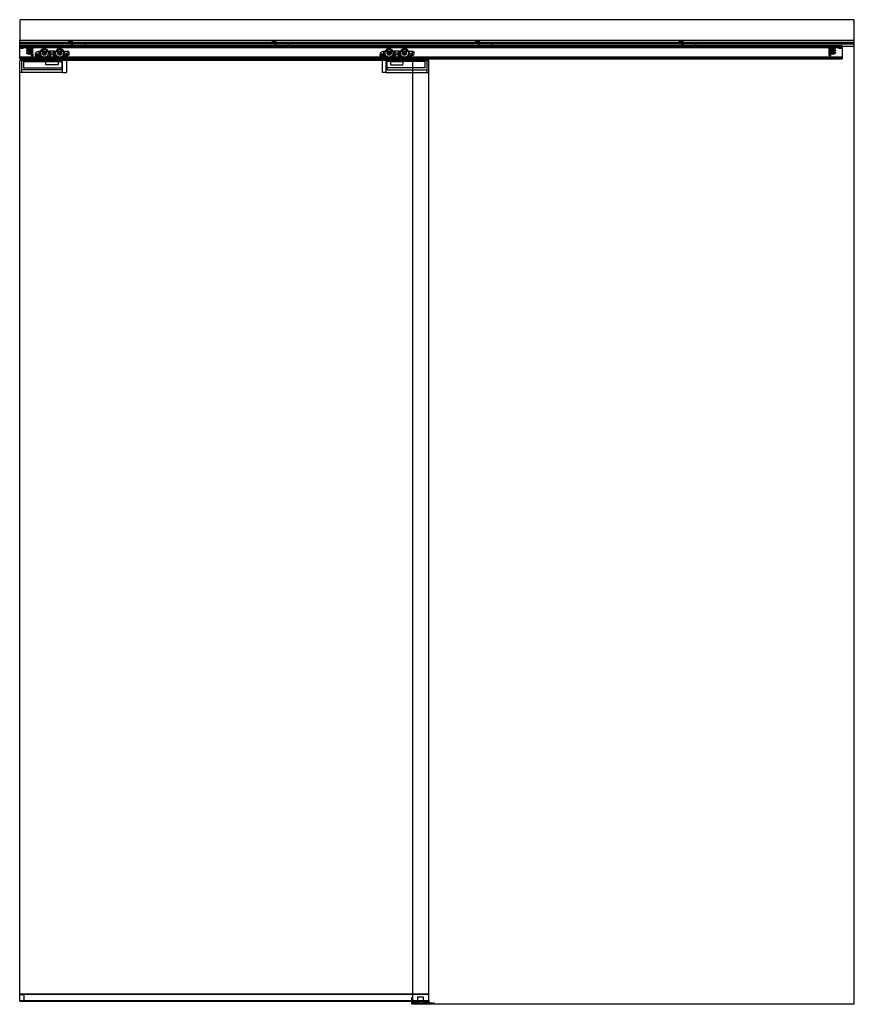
# Model space of a CAD drawing. Header units: millimetres. Extents: x 0 to 2050, y 0 to 2418.
import ezdxf

# ---------------------------------------------------------------- set-up
doc = ezdxf.new("R2010")
doc.units = ezdxf.units.MM
doc.header["$LTSCALE"] = 10
doc.linetypes.add('ALLCAD_Strich', pattern=[0.2, 0.15, -0.05])
doc.layers.add('BESCH_KONT_sich_schn_ansi_2d', color=40, linetype='Continuous')

msp = doc.modelspace()

# ---------------------------------------------------------------- linework, layer by layer
at = {"layer": 'BESCH_KONT_sich_schn_ansi_2d', "linetype": 'ALLCAD_Strich', "extrusion": (0, 1, -2.22045e-16)}
for p, q in [((2050, 2418), (0, 2418)), ((0, 2418), (0, 2368)), ((2050, 2368), (2050, 2418)), ((0, 2322), (0, 2368)), ((0, 2368), (2050, 2368)), ((2050, 2362), (0, 2362)), ((0, 2361.5), (0, 2361.5)), ((0, 2361.5), (0, 2361.5)), ((0, 2361.5), (0, 2361.5)), ((0, 2361.5), (0, 2361.5)), ((0, 2361.5), (0, 2361.5)), ((0, 2361.5), (0, 2361.5)), ((0, 2361.5), (0, 2361.5)), ((0, 2361.5), (0, 2361.5)), ((0, 2361.5), (0, 2361.5)), ((0, 2361.5), (0, 2361.5)), ((0, 2361.5), (0, 2361.5)), ((0, 2361.5), (0, 2361.5)), ((0, 2361.5), (0, 2361.5)), ((0, 2361.5), (0, 2361.5)), ((0, 2361.5), (0, 2361.5)), ((0, 2361.5), (0, 2361.5)), ((0, 2361.5), (0, 2361.5)), ((0, 2361.5), (0, 2361.5)), ((0, 2361.5), (0, 2361.5)), ((0, 2361.5), (0, 2361.5)), ((0, 2361.5), (0, 2361.5)), ((0, 2361.5), (0, 2361.5)), ((0, 2361.5), (0, 2361.5)), ((2050, 2361.5), (0, 2361.5)), ((0, 2359.5), (2050, 2359.5)), ((0, 2359), (2050, 2359)), ((0, 2355), (2020, 2355)), ((0, 2353), (2050, 2353)), ((0, 2352.5), (0, 2352.5)), ((0, 2352.5), (0, 2352.5)), ((0, 2352.5), (0, 2352.5)), ((0, 2352.5), (0, 2352.5)), ((0, 2352.5), (0, 2352.5)), ((0, 2352.5), (0, 2352.5)), ((0, 2352.5), (0, 2352.5)), ((0, 2352.5), (0, 2352.5)), ((0, 2352.5), (0, 2352.5)), ((0, 2352.5), (0, 2352.5)), ((0, 2352.5), (0, 2352.5)), ((0, 2352.5), (0, 2352.5)), ((0, 2352.5), (0, 2352.5)), ((0, 2352.5), (0, 2352.5)), ((0, 2352.5), (0, 2352.5)), ((0, 2352.5), (0, 2352.5)), ((0, 2352.5), (0, 2352.5)), ((0, 2352.5), (0, 2352.5)), ((0, 2352.5), (0, 2352.5)), ((0, 2352.5), (0, 2352.5)), ((0, 2352.5), (0, 2352.5)), ((0, 2352.5), (0, 2352.5)), ((0, 2352.5), (0, 2352.5)), ((0, 2352.5), (2020, 2352.5)), ((0, 2350.5), (2020, 2350.5)), ((0, 2350), (2020, 2350)), ((1, 2350.5), (1, 2352.5)), ((3.2, 2349), (2, 2348)), ((8, 2348), (2, 2348)), ((2, 2347.5), (2, 2348)), ((8, 2347.5), (2, 2347.5)), ((3.2, 2352.5), (3.2, 2350.5)), ((3.2, 2349), (3.2, 2352.5)), ((6.8, 2349), (3.2, 2349)), ((6.8, 2352.5), (6.8, 2350.5)), ((6.8, 2349), (6.8, 2352.5)), ((6.8, 2349), (8, 2348)), ((8, 2347.5), (8, 2348)), ((17.2, 2349), (16, 2348)), ((22, 2348), (16, 2348)), ((16, 2347.5), (16, 2348)), ((22, 2347.5), (16, 2347.5)), ((17.2, 2352.5), (17.2, 2350.5)), ((17.2, 2349), (17.2, 2352.5)), ((20.8, 2349), (17.2, 2349)), ((20.8, 2352.5), (20.8, 2350.5)), ((20.8, 2349), (20.8, 2352.5)), ((20.8, 2349), (22, 2348)), ((22, 2347.5), (22, 2348)), ((27.5, 2350.3), (30, 2350.3)), ((27.5, 2350.3), (27.5, 2345.4)), ((27.5, 2348.1), (30, 2348.1)), ((28.9, 2352.5), (28.9, 2350.5)), ((29, 2349.5), (29, 2346.5)), ((30, 2349.5), (29, 2349.5)), ((29, 2346.5), (29, 2343.5)), ((29.9, 2350.5), (29.9, 2352.5)), ((30, 2350.5), (30, 2350.5)), ((30, 2350.5), (30, 2350.5)), ((30, 2350.5), (30, 2350.5)), ((30, 2350.5), (30, 2350.5)), ((30, 2350.5), (30, 2350.5)), ((30, 2350.5), (30, 2350.5)), ((30, 2350.5), (30, 2350.5)), ((30, 2350.5), (30, 2350.5)), ((30, 2350.5), (30, 2350.5)), ((30, 2350.5), (30, 2348.5)), ((30, 2350.5), (30, 2350.5)), ((30, 2350.5), (30, 2350.5)), ((30, 2350.5), (30, 2350.5)), ((30, 2350.5), (30, 2350.5)), ((30, 2350.5), (30, 2350.5)), ((30, 2350.5), (30, 2350.5)), ((30, 2350.5), (30, 2350.5)), ((30, 2350.5), (30, 2350.5)), ((30, 2347.5), (30, 2348.5)), ((32, 2347.5), (30, 2347.5)), ((30, 2347.5), (30, 2343.4)), ((32, 2347), (30, 2343.4)), ((30, 2346.5), (32, 2346.5)), ((32, 2350.5), (32, 2347.5)), ((32, 2347.5), (32, 2347)), ((32, 2332.6), (32, 2347)), ((119.5, 2365), (119.5, 2362)), ((129.5, 2365), (119.5, 2365)), ((126.5, 2359), (126.5, 2362)), ((126.5, 2362), (126.5, 2355)), ((129.5, 2359), (129.5, 2365)), ((129.5, 2355), (129.5, 2359)), ((144.5, 2359), (144.5, 2362)), ((159.5, 2359), (159.5, 2355)), ((619.5, 2365), (619.5, 2362)), ((629.5, 2365), (619.5, 2365)), ((626.5, 2359), (626.5, 2362)), ((626.5, 2362), (626.5, 2355)), ((629.5, 2359), (629.5, 2365)), ((629.5, 2355), (629.5, 2359)), ((644.5, 2359), (644.5, 2362)), ((659.5, 2359), (659.5, 2355)), ((1119.5, 2365), (1119.5, 2362)), ((1129.5, 2365), (1119.5, 2365)), ((1126.5, 2359), (1126.5, 2362)), ((1126.5, 2362), (1126.5, 2355)), ((1129.5, 2359), (1129.5, 2365)), ((1129.5, 2355), (1129.5, 2359)), ((1144.5, 2359), (1144.5, 2362)), ((1159.5, 2359), (1159.5, 2355)), ((1619.5, 2365), (1619.5, 2362)), ((1629.5, 2365), (1619.5, 2365)), ((1626.5, 2359), (1626.5, 2362)), ((1626.5, 2362), (1626.5, 2355)), ((1629.5, 2359), (1629.5, 2365)), ((1629.5, 2355), (1629.5, 2359)), ((1644.5, 2359), (1644.5, 2362)), ((1659.5, 2359), (1659.5, 2355)), ((1988, 2347.5), (1988, 2350.5)), ((1988, 2347.5), (1988, 2347)), ((1990, 2347.5), (1988, 2347.5)), ((1988, 2332.6), (1988, 2347)), ((1988, 2347), (1990, 2343.4)), ((1988, 2346.5), (1990, 2346.5)), ((1990, 2350.5), (1990, 2350.5)), ((1990, 2350.5), (1990, 2350.5)), ((1990, 2350.5), (1990, 2350.5)), ((1990, 2350.5), (1990, 2350.5)), ((1990, 2350.5), (1990, 2350.5)), ((1990, 2350.5), (1990, 2350.5)), ((1990, 2350.5), (1990, 2350.5)), ((1990, 2350.5), (1990, 2350.5)), ((1990, 2350.5), (1990, 2350.5)), ((1990, 2348.5), (1990, 2350.5)), ((1990, 2350.5), (1990, 2350.5)), ((1990, 2350.5), (1990, 2350.5)), ((1990, 2350.5), (1990, 2350.5)), ((1990, 2350.5), (1990, 2350.5)), ((1990, 2350.5), (1990, 2350.5)), ((1990, 2350.5), (1990, 2350.5)), ((1990, 2350.5), (1990, 2350.5)), ((1990, 2350.5), (1990, 2350.5)), ((1992.5, 2350.3), (1990, 2350.3)), ((1990, 2349.5), (1991, 2349.5)), ((1990, 2348.5), (1990, 2347.5)), ((1992.5, 2348.1), (1990, 2348.1)), ((1990, 2347.5), (1990, 2343.4)), ((1990.1, 2352.5), (1990.1, 2350.5)), ((1991, 2343.5), (1991, 2349.5)), ((1991.1, 2350.5), (1991.1, 2352.5)), ((1992.5, 2345.4), (1992.5, 2350.3)), ((1999.2, 2349), (1998, 2348)), ((2004, 2348), (1998, 2348)), ((1998, 2347.5), (1998, 2348)), ((2004, 2347.5), (1998, 2347.5)), ((1999.2, 2352.5), (1999.2, 2350.5)), ((1999.2, 2349), (1999.2, 2352.5)), ((2002.8, 2349), (1999.2, 2349)), ((2002.8, 2352.5), (2002.8, 2350.5)), ((2002.8, 2349), (2002.8, 2352.5)), ((2002.8, 2349), (2004, 2348)), ((2004, 2347.5), (2004, 2348)), ((2013.2, 2349), (2012, 2348)), ((2018, 2348), (2012, 2348)), ((2012, 2347.5), (2012, 2348)), ((2018, 2347.5), (2012, 2347.5)), ((2013.2, 2352.5), (2013.2, 2350.5)), ((2013.2, 2349), (2013.2, 2352.5)), ((2016.8, 2349), (2013.2, 2349)), ((2016.8, 2352.5), (2016.8, 2350.5)), ((2016.8, 2349), (2016.8, 2352.5)), ((2016.8, 2349), (2018, 2348)), ((2018, 2347.5), (2018, 2348)), ((2019, 2352.5), (2019, 2350.5)), ((2020, 2355), (2020, 2322)), ((2050, 0), (2050, 2368)), ((0, 2326.5), (2020, 2326.5)), ((2020, 2325.5), (0, 2325.5)), ((0, 2324), (2020, 2324)), ((0, 2322), (965, 2322)), ((16.4, 2343.4), (16, 2343)), ((16, 2343), (16, 2341.6)), ((16, 2341.6), (20.3, 2340.6)), ((20.3, 2339), (16, 2338)), ((16, 2338), (16, 2336.6)), ((16, 2336.6), (16.4, 2336.2)), ((18.6, 2345.4), (16.4, 2343.4)), ((30, 2343.4), (16.4, 2343.4)), ((16.4, 2336.2), (18.6, 2334.2)), ((16.4, 2336.2), (30, 2336.2)), ((27.5, 2345.4), (18.6, 2345.4)), ((18.6, 2334.2), (27.5, 2334.2)), ((21.3, 2340.7), (22.8, 2341.5)), ((22.8, 2338.1), (21.3, 2338.9)), ((23.3, 2341.6), (27, 2341.6)), ((27, 2338), (23.3, 2338)), ((24, 2343.4), (24, 2336.2)), ((24, 2336.2), (25.5, 2336.2)), ((25.5, 2342.1), (27.5, 2342.1)), ((25.5, 2336.2), (25.5, 2342.1)), ((27.5, 2345.4), (27.5, 2341.1)), ((27.5, 2344.6), (30, 2344.6)), ((27.5, 2341.1), (27.5, 2338.5)), ((27.5, 2338.5), (27.5, 2334.2)), ((27.5, 2335.1), (30, 2335.1)), ((27.5, 2334.2), (27.5, 2329.3)), ((27.5, 2331.6), (30, 2331.6)), ((30, 2329.3), (27.5, 2329.3)), ((30, 2343.5), (29, 2343.5)), ((29, 2336.5), (29, 2333.5)), ((30, 2336.5), (29, 2336.5)), ((29, 2333.5), (29, 2330.5)), ((30, 2330.5), (29, 2330.5)), ((30, 2343.4), (30, 2336.2)), ((30, 2336.2), (30, 2332.1)), ((30, 2336.2), (32, 2332.6)), ((32, 2332.5), (30, 2332.5)), ((30, 2332.1), (32, 2332.1)), ((30, 2329.3), (30, 2332.1)), ((30, 2331.8), (32, 2331.8)), ((32, 2329.4), (30, 2329.4)), ((30, 2329.1), (30, 2329.3)), ((30, 2329.1), (32, 2329.1)), ((32, 2332.6), (32, 2332.1)), ((32, 2332.1), (32, 2331.8)), ((32, 2331.8), (32, 2329.4)), ((32, 2329.4), (32, 2329.1)), ((46.3, 2333.6), (38.5, 2333.6)), ((38.5, 2329.2), (38.5, 2332.9)), ((41.4, 2328.5), (39.2, 2328.5)), ((39.8, 2329.8), (39.8, 2332.3)), ((39.8, 2332.3), (45, 2332.3)), ((41.4, 2329.8), (39.8, 2329.8)), ((41.4, 2328.5), (41.4, 2329.8)), ((42.8, 2339.7), (46.3, 2339.7)), ((45, 2329.8), (43.4, 2329.8)), ((43.4, 2329.8), (43.4, 2328.5)), ((46.3, 2328.5), (43.4, 2328.5)), ((45, 2332.3), (45, 2329.8)), ((45, 2329.8), (45, 2329.8)), ((45, 2329.8), (45, 2329.8)), ((45, 2329.8), (45, 2329.8)), ((45, 2329.8), (45, 2329.8)), ((45, 2329.8), (45, 2329.8)), ((45, 2329.8), (45, 2329.8)), ((45, 2329.8), (45, 2329.8)), ((45, 2329.8), (45, 2329.8)), ((45, 2329.8), (45, 2329.8)), ((45, 2329.8), (45, 2329.8)), ((45, 2329.8), (45, 2329.8)), ((45, 2329.8), (45, 2329.8)), ((45, 2329.8), (45, 2329.8)), ((45, 2329.8), (45, 2329.8)), ((45, 2329.8), (45, 2329.8)), ((45, 2329.8), (45, 2329.8)), ((45, 2329.8), (45, 2329.8)), ((45, 2329.8), (45, 2329.8)), ((45, 2329.8), (45, 2329.8)), ((45, 2329.8), (45, 2329.8)), ((45, 2329.8), (45, 2329.8)), ((45, 2329.8), (45, 2329.8)), ((45, 2329.8), (45, 2329.8)), ((45, 2329.8), (45, 2329.8)), ((45, 2329.8), (45, 2329.8)), ((45, 2329.8), (45, 2329.8)), ((45, 2329.8), (45, 2329.8)), ((45, 2329.8), (45, 2329.8)), ((45, 2329.8), (45, 2329.8)), ((46, 2340.5), (46.3, 2340.5)), ((46.3, 2340.5), (46.3, 2339.7)), ((46.3, 2340.5), (72.4, 2340.5)), ((46.3, 2339.7), (46.3, 2333.6)), ((46.3, 2333.6), (46.3, 2328.5)), ((48.2, 2328.5), (46.3, 2328.5)), ((51.6, 2327.9), (48.2, 2328.5)), ((54.6, 2326.2), (51.6, 2327.9)), ((57.3, 2324.3), (55.1, 2325.8)), ((74.3, 2322.5), (63, 2322.5)), ((71, 2340.5), (71, 2332.5)), ((71, 2332.5), (87, 2332.5)), ((85.6, 2340.5), (72.4, 2340.5)), ((72.5, 2340.5), (72.5, 2332.5)), ((72.5, 2332.5), (72.5, 2340.5)), ((72.5, 2332.5), (72.5, 2322.5)), ((74.3, 2340.5), (74.3, 2332.5)), ((74.3, 2322.5), (83.7, 2322.5)), ((83, 2335.5), (75, 2335.5)), ((75, 2322), (75, 2335.5)), ((75, 2332.5), (75, 2322.5)), ((75, 2332.5), (75, 2322.5)), ((75, 2318), (75, 2322)), ((83, 2322), (83, 2335.5)), ((83, 2332.5), (83, 2322.5)), ((83, 2332.5), (83, 2322.5)), ((83, 2318), (83, 2322)), ((83.7, 2332.5), (83.7, 2340.5)), ((94.8, 2322.5), (83.7, 2322.5)), ((85.5, 2340.5), (85.5, 2332.5)), ((85.5, 2332.5), (85.5, 2340.5)), ((85.5, 2332.5), (85.5, 2322.5)), ((85.6, 2340.5), (119, 2340.5)), ((87, 2340.5), (87, 2332.5)), ((106.5, 2328.4), (100.6, 2324.3)), ((107.5, 2340.5), (107.5, 2329)), ((109.5, 2340.5), (109.5, 2329.5)), ((116.5, 2329.5), (109.9, 2329.5)), ((120.5, 2339), (120.5, 2333.5)), ((893.3, 2333.6), (885.5, 2333.6)), ((885.5, 2329.2), (885.5, 2332.9)), ((888.4, 2328.5), (886.2, 2328.5)), ((886.8, 2329.8), (886.8, 2332.3)), ((886.8, 2332.3), (892, 2332.3)), ((888.4, 2329.8), (886.8, 2329.8)), ((888.4, 2328.5), (888.4, 2329.8)), ((889.8, 2339.7), (893.3, 2339.7)), ((892, 2329.8), (890.4, 2329.8)), ((890.4, 2329.8), (890.4, 2328.5)), ((893.3, 2328.5), (890.4, 2328.5)), ((892, 2332.3), (892, 2329.8)), ((892, 2329.8), (892, 2329.8)), ((892, 2329.8), (892, 2329.8)), ((892, 2329.8), (892, 2329.8)), ((892, 2329.8), (892, 2329.8)), ((892, 2329.8), (892, 2329.8)), ((892, 2329.8), (892, 2329.8)), ((892, 2329.8), (892, 2329.8)), ((892, 2329.8), (892, 2329.8)), ((892, 2329.8), (892, 2329.8)), ((892, 2329.8), (892, 2329.8)), ((892, 2329.8), (892, 2329.8)), ((892, 2329.8), (892, 2329.8)), ((892, 2329.8), (892, 2329.8)), ((892, 2329.8), (892, 2329.8)), ((892, 2329.8), (892, 2329.8)), ((892, 2329.8), (892, 2329.8)), ((892, 2329.8), (892, 2329.8)), ((892, 2329.8), (892, 2329.8)), ((892, 2329.8), (892, 2329.8)), ((892, 2329.8), (892, 2329.8)), ((892, 2329.8), (892, 2329.8)), ((892, 2329.8), (892, 2329.8)), ((892, 2329.8), (892, 2329.8)), ((892, 2329.8), (892, 2329.8)), ((892, 2329.8), (892, 2329.8)), ((892, 2329.8), (892, 2329.8)), ((892, 2329.8), (892, 2329.8)), ((892, 2329.8), (892, 2329.8)), ((892, 2329.8), (892, 2329.8)), ((893, 2340.5), (893.3, 2340.5)), ((893.3, 2340.5), (893.3, 2339.7)), ((893.3, 2340.5), (919.4, 2340.5)), ((893.3, 2339.7), (893.3, 2333.6)), ((893.3, 2333.6), (893.3, 2328.5)), ((895.2, 2328.5), (893.3, 2328.5)), ((898.6, 2327.9), (895.2, 2328.5)), ((901.6, 2326.2), (898.6, 2327.9)), ((904.3, 2324.3), (902.1, 2325.8)), ((921.3, 2322.5), (910, 2322.5)), ((918, 2340.5), (918, 2332.5)), ((918, 2332.5), (934, 2332.5)), ((932.6, 2340.5), (919.4, 2340.5)), ((919.5, 2340.5), (919.5, 2332.5)), ((919.5, 2332.5), (919.5, 2340.5)), ((919.5, 2332.5), (919.5, 2322.5)), ((921.3, 2340.5), (921.3, 2332.5)), ((921.3, 2322.5), (930.7, 2322.5)), ((930, 2335.5), (922, 2335.5)), ((922, 2322), (922, 2335.5)), ((922, 2332.5), (922, 2322.5)), ((922, 2332.5), (922, 2322.5)), ((922, 2318), (922, 2322)), ((930, 2322), (930, 2335.5)), ((930, 2332.5), (930, 2322.5)), ((930, 2332.5), (930, 2322.5)), ((930, 2318), (930, 2322)), ((930.7, 2332.5), (930.7, 2340.5)), ((941.8, 2322.5), (930.7, 2322.5)), ((932.5, 2340.5), (932.5, 2332.5)), ((932.5, 2332.5), (932.5, 2340.5)), ((932.5, 2332.5), (932.5, 2322.5)), ((932.6, 2340.5), (966, 2340.5)), ((934, 2340.5), (934, 2332.5)), ((953.5, 2328.4), (947.6, 2324.3)), ((954.5, 2340.5), (954.5, 2329)), ((956.5, 2340.5), (956.5, 2329.5)), ((963.5, 2329.5), (956.9, 2329.5)), ((965, 0), (965, 2322)), ((965, 2322), (2020, 2322)), ((967.5, 2339), (967.5, 2333.5)), ((1990, 2336.2), (1988, 2332.6)), ((1988, 2332.6), (1988, 2332.1)), ((1988, 2332.5), (1990, 2332.5)), ((1988, 2332.1), (1990, 2332.1)), ((1988, 2332.1), (1988, 2331.8)), ((1988, 2331.8), (1990, 2331.8)), ((1988, 2329.4), (1988, 2331.8)), ((1990, 2329.4), (1988, 2329.4)), ((1988, 2329.1), (1988, 2329.4)), ((1988, 2329.1), (1990, 2329.1)), ((1992.5, 2344.6), (1990, 2344.6)), ((1990, 2343.5), (1991, 2343.5)), ((1990, 2343.4), (1990, 2336.2)), ((1990, 2343.4), (2003.6, 2343.4)), ((1990, 2336.5), (1991, 2336.5)), ((2003.6, 2336.2), (1990, 2336.2)), ((1990, 2336.2), (1990, 2332.1)), ((1992.5, 2335.1), (1990, 2335.1)), ((1990, 2332.1), (1990, 2329.3)), ((1992.5, 2331.6), (1990, 2331.6)), ((1990, 2330.5), (1991, 2330.5)), ((1990, 2329.3), (1992.5, 2329.3)), ((1990, 2329.3), (1990, 2329.1)), ((1991, 2330.5), (1991, 2336.5)), ((2001.4, 2345.4), (1992.5, 2345.4)), ((1992.5, 2345.4), (1992.5, 2341.1)), ((1992.5, 2342.1), (1994.5, 2342.1)), ((1992.5, 2338.5), (1992.5, 2341.1)), ((1992.5, 2338.5), (1992.5, 2334.2)), ((1992.5, 2334.2), (2001.4, 2334.2)), ((1992.5, 2329.3), (1992.5, 2334.2)), ((1993, 2341.6), (1996.7, 2341.6)), ((1996.7, 2338), (1993, 2338)), ((1994.5, 2342.1), (1994.5, 2336.2)), ((1994.5, 2336.2), (1996, 2336.2)), ((1996, 2343.4), (1996, 2336.2)), ((1997.2, 2341.5), (1998.7, 2340.7)), ((1998.7, 2338.9), (1997.2, 2338.1)), ((1999.7, 2340.6), (2004, 2341.6)), ((2004, 2338), (1999.7, 2339)), ((2003.6, 2343.4), (2001.4, 2345.4)), ((2001.4, 2334.2), (2003.6, 2336.2)), ((2004, 2343), (2003.6, 2343.4)), ((2003.6, 2336.2), (2004, 2336.6)), ((2004, 2343), (2004, 2341.6)), ((2004, 2338), (2004, 2336.6)), ((0, 9), (0, 2318)), ((965, 2318), (0, 2318)), ((4, 2318), (4, 2288)), ((103, 2317.5), (4, 2317.5)), ((9, 2315.5), (9, 2317.5)), ((9, 2315.5), (9, 2299.5)), ((9, 2315.5), (103, 2315.5)), ((9, 2299.5), (103, 2299.5)), ((94, 2315.5), (64, 2315.5)), ((64, 2307.5), (64, 2315.5)), ((94, 2307.5), (64, 2307.5)), ((75, 2315.5), (75, 2318)), ((83, 2315.5), (83, 2318)), ((94, 2315.5), (94, 2307.5)), ((103, 2317.5), (103, 2294.5)), ((105, 2288), (105, 2318)), ((115, 2288), (115, 2318)), ((890, 2318), (890, 2288)), ((900, 2288), (900, 2318)), ((902, 2317.5), (1001, 2317.5)), ((902, 2294.5), (902, 2317.5)), ((996, 2315.5), (902, 2315.5)), ((996, 2299.5), (902, 2299.5)), ((911, 2307.5), (911, 2315.5)), ((911, 2315.5), (941, 2315.5)), ((911, 2307.5), (941, 2307.5)), ((922, 2315.5), (922, 2318)), ((930, 2315.5), (930, 2318)), ((941, 2315.5), (941, 2307.5)), ((1005, 2318), (965, 2318)), ((996, 2315.5), (996, 2317.5)), ((996, 2299.5), (996, 2315.5)), ((1001, 2288), (1001, 2318)), ((1005, 9), (1005, 2318)), ((4, 2288), (0, 2288)), ((105, 2288), (0, 2288)), ((103, 2294.5), (4, 2294.5)), ((4, 2288), (4, 2288)), ((4, 2288), (4, 2288)), ((4, 2288), (4, 2288)), ((4, 2288), (4, 2288)), ((4, 2288), (4, 2288)), ((4, 2288), (4, 2288)), ((4, 2288), (4, 2288)), ((4, 2288), (4, 2288)), ((4, 2288), (4, 2288)), ((4, 2288), (4, 2288)), ((4, 2288), (4, 2288)), ((4, 2288), (4, 2288)), ((4, 2288), (4, 2288)), ((4, 2288), (4, 2288)), ((4, 2288), (4, 2288)), ((4, 2288), (4, 2288)), ((4, 2288), (4, 2288)), ((4, 2288), (4, 2288)), ((105, 2288), (115, 2288)), ((900, 2288), (890, 2288)), ((900, 2288), (1005, 2288)), ((902, 2294.5), (1001, 2294.5)), ((1001, 2288), (1001, 2288)), ((1001, 2288), (1001, 2288)), ((1001, 2288), (1001, 2288)), ((1001, 2288), (1001, 2288)), ((1001, 2288), (1001, 2288)), ((1001, 2288), (1001, 2288)), ((1001, 2288), (1001, 2288)), ((1001, 2288), (1001, 2288)), ((1001, 2288), (1001, 2288)), ((1001, 2288), (1001, 2288)), ((1001, 2288), (1001, 2288)), ((1001, 2288), (1001, 2288)), ((1001, 2288), (1001, 2288)), ((1001, 2288), (1001, 2288)), ((1001, 2288), (1001, 2288)), ((1001, 2288), (1001, 2288)), ((1001, 2288), (1001, 2288)), ((1001, 2288), (1001, 2288)), ((1001, 2288), (1005, 2288)), ((0, 26), (-0.5, 26)), ((-0.5, 8), (-0.5, 26)), ((0, 26), (1005, 26)), ((0, 26), (1005, 26)), ((0, 25), (1005, 25)), ((10, 25), (0, 25)), ((10, 25), (10, 8)), ((0, 8), (-0.5, 8)), ((10, 23.5), (0, 23.5)), ((0, 8), (0, 9)), ((0, 9), (963, 9)), ((0, 9), (0, 8)), ((0, 9), (0, 9)), ((0, 9), (0, 9)), ((0, 9), (0, 9)), ((0, 9), (0, 9)), ((0, 9), (0, 9)), ((0, 9), (0, 9)), ((0, 9), (0, 9)), ((0, 9), (0, 9)), ((0, 9), (0, 9)), ((0, 9), (0, 9)), ((0, 9), (0, 9)), ((0, 9), (0, 9)), ((0, 9), (0, 9)), ((0, 9), (0, 9)), ((0, 9), (0, 9)), ((0, 9), (0, 9)), ((0, 9), (0, 9)), ((0, 9), (0, 9)), ((0, 9), (0, 9)), ((0, 9), (0, 9)), ((0, 9), (0, 9)), ((0, 9), (0, 9)), ((0, 9), (0, 9)), ((0, 8), (963, 8)), ((10, 9), (10, 9)), ((10, 9), (10, 9)), ((10, 9), (10, 9)), ((10, 9), (10, 9)), ((10, 9), (10, 9)), ((10, 9), (10, 9)), ((10, 9), (10, 9)), ((10, 9), (10, 9)), ((10, 9), (10, 9)), ((10, 9), (10, 9)), ((10, 9), (10, 9)), ((10, 9), (10, 9)), ((10, 9), (10, 9)), ((10, 9), (10, 9)), ((10, 9), (10, 9)), ((10, 9), (10, 9)), ((10, 9), (10, 9)), ((10, 9), (10, 9)), ((10, 9), (10, 9)), ((10, 9), (10, 9)), ((10, 9), (10, 9)), ((10, 9), (10, 9)), ((10, 9), (10, 9)), ((10, 9), (10, 9)), ((10, 9), (10, 9)), ((10, 9), (10, 9)), ((10, 9), (10, 9)), ((10, 9), (10, 9)), ((10, 9), (10, 9)), ((10, 9), (10, 9)), ((10, 9), (10, 9)), ((963, 17), (965, 17)), ((963, 0), (963, 17)), ((965, 11), (963, 11)), ((963, 9), (1005, 9)), ((963, 8), (1005, 8)), ((965, 6), (963, 6)), ((963, 2), (979, 2)), ((965, 6), (965, 6)), ((965, 6), (965, 6)), ((965, 6), (965, 6)), ((965, 6), (965, 6)), ((965, 6), (965, 6)), ((965, 6), (965, 6)), ((965, 6), (965, 6)), ((965, 6), (965, 6)), ((965, 6), (965, 6)), ((965, 6), (965, 6)), ((965, 6), (965, 6)), ((965, 6), (965, 6)), ((965, 6), (965, 6)), ((965, 6), (965, 6)), ((965, 6), (965, 6)), ((965, 6), (965, 6)), ((965, 6), (965, 6)), ((965, 6), (965, 6)), ((965, 6), (965, 6)), ((965, 6), (965, 6)), ((965, 6), (965, 6)), ((965, 6), (965, 6)), ((965, 6), (965, 6)), ((965, 6), (965, 6)), ((965, 6), (965, 6)), ((965, 6), (965, 6)), ((965, 6), (965, 6)), ((965, 6), (965, 6)), ((965, 6), (965, 6)), ((965, 6), (965, 6)), ((965, 6), (965, 6)), ((965, 6), (979, 6)), ((966, 4), (1018, 4)), ((966, 2), (966, 4)), ((969, 2), (969, 4)), ((974, 2), (974, 4)), ((977, 18), (984, 18)), ((977, 18), (977, 9)), ((979, 0), (979, 6)), ((979, 2), (1019, 2)), ((980, 9), (980, 4)), ((984, 18), (991, 18)), ((988, 9), (988, 4)), ((991, 18), (991, 9)), ((1006.5, 5.5), (993.5, 5.5)), ((993.5, 4), (993.5, 5.5)), ((1005, 9), (1005, 8)), ((1006.5, 4), (1006.5, 5.5)), ((1010, 2), (1010, 4)), ((1015, 2), (1015, 4)), ((1018, 2), (1018, 4)), ((1019, 0), (1019, 2)), ((965, 0), (963, 0)), ((2050, 0), (965, 0))]:
    msp.add_line(p, q, dxfattribs=at)
at = {"layer": 'BESCH_KONT_sich_schn_ansi_2d', "linetype": 'ALLCAD_Strich', "extrusion": (0, -2.22045e-16, -1)}
for centre, radius in [((-60, 2335.5), 11.2), ((-98, 2335.5), 11.2), ((-907, 2335.5), 11.2), ((-945, 2335.5), 11.2), ((-60, 2335.5), 4), ((-60, 2335.5), 2), ((-98, 2335.5), 2), ((-907, 2335.5), 4), ((-907, 2335.5), 2), ((-945, 2335.5), 2)]:
    msp.add_circle(centre, radius, dxfattribs=at)
at = {"layer": 'BESCH_KONT_sich_schn_ansi_2d', "linetype": 'ALLCAD_Strich'}
for centre, radius in [((60, 2335.5), 9.64), ((60, 2335.5), 5), ((60, 2335.5), 2.5), ((98, 2335.5), 9.64), ((98, 2335.5), 5), ((98, 2335.5), 4), ((98, 2335.5), 2.5), ((115, 2334), 2), ((119, 2339), 1.5), ((907, 2335.5), 9.64), ((907, 2335.5), 5), ((907, 2335.5), 2.5), ((945, 2335.5), 9.64), ((945, 2335.5), 5), ((945, 2335.5), 4), ((945, 2335.5), 2.5), ((962, 2334), 2), ((966, 2339), 1.5)]:
    msp.add_circle(centre, radius, dxfattribs=at)
at = {"layer": 'BESCH_KONT_sich_schn_ansi_2d', "linetype": 'ALLCAD_Strich', "extrusion": (0, -2.22045e-16, -1)}
for centre, radius, start, end in [((0, 2361.5), 0.00093, 90, 180), ((0, 2361.5), 0.00093, 180, 270), ((0, 2361.5), 0.00116, 90, 180), ((0, 2361.5), 0.00116, 180, 270), ((0, 2361.5), 0.00271, 0, 90), ((0, 2361.5), 0.00271, 270, 360), ((0, 2361.5), 0.00116, 90, 180), ((0, 2361.5), 0.00116, 180, 270), ((0, 2361.5), 0.00271, 0, 90), ((0, 2361.5), 0.00271, 270, 360), ((0, 2352.5), 0.00093, 270, 0), ((0, 2352.5), 0.00093, 0, 90), ((0, 2352.5), 0.00116, 0, 90), ((0, 2352.5), 0.00116, 270, 360), ((0, 2352.5), 0.00116, 90, 180), ((0, 2352.5), 0.00116, 180, 270), ((0, 2352.5), 0.00116, 0, 90), ((0, 2352.5), 0.00116, 270, 360), ((0, 2352.5), 0.00116, 90, 180), ((0, 2352.5), 0.00116, 180, 270), ((-30, 2350.5), 2, 90, 180), ((-1990, 2350.5), 2, 360, 90), ((-23.3, 2340.6), 1, 62.7338, 90), ((-23.3, 2339), 1, 270, 297.2662), ((-27, 2341.1), 0.5, 90, 180), ((-27, 2338.5), 0.5, 180, 270), ((-46.1, 2332.9), 7.63, 0.0312, 5.4915), ((-39.2, 2329.2), 0.75, 270, 360), ((-45, 2329.8), 0.00271, 270, 0), ((-45, 2329.8), 0.00271, 0, 90), ((-45, 2329.8), 0.00116, 90, 180), ((-45, 2329.8), 0.00116, 180, 270), ((-45, 2329.8), 0.00271, 270, 0), ((-45, 2329.8), 0.00271, 0, 90), ((-45, 2329.8), 0.00116, 90, 180), ((-45, 2329.8), 0.00116, 180, 270), ((-45, 2329.8), 0.00217, 0, 90), ((-45, 2329.8), 0.00217, 270, 0), ((-46.1, 2332.9), 7.63, 88.739, 91.261), ((-60, 2332.8), 8.5, 305, 309.5389), ((-63, 2332.5), 10, 270, 305), ((-94.8, 2332.5), 10, 235, 270), ((-116.5, 2333.5), 4, 180, 270), ((-893.1, 2332.9), 7.63, 0.0312, 5.4915), ((-886.2, 2329.2), 0.75, 270, 360), ((-892, 2329.8), 0.00271, 270, 0), ((-892, 2329.8), 0.00271, 0, 90), ((-892, 2329.8), 0.00116, 90, 180), ((-892, 2329.8), 0.00116, 180, 270), ((-892, 2329.8), 0.00271, 270, 0), ((-892, 2329.8), 0.00271, 0, 90), ((-892, 2329.8), 0.00116, 90, 180), ((-892, 2329.8), 0.00116, 180, 270), ((-892, 2329.8), 0.00217, 0, 90), ((-892, 2329.8), 0.00217, 270, 0), ((-893.1, 2332.9), 7.63, 88.739, 91.261), ((-907, 2332.8), 8.5, 305, 309.5389), ((-910, 2332.5), 10, 270, 305), ((-941.8, 2332.5), 10, 235, 270), ((-963.5, 2333.5), 4, 180, 270), ((-1993, 2341.1), 0.5, 0, 90), ((-1993, 2338.5), 0.5, 270, 360), ((-1996.7, 2340.6), 1, 90, 117.2662), ((-1996.7, 2339), 1, 242.7338, 270), ((0, 9), 0.00093, 270, 0), ((0, 9), 0.00093, 0, 90), ((0, 9), 0.00116, 0, 90), ((0, 9), 0.00116, 270, 0), ((0, 9), 0.00116, 90, 180), ((0, 9), 0.00116, 180, 270), ((0, 9), 0.00116, 0, 90), ((0, 9), 0.00116, 270, 0), ((0, 9), 0.00116, 90, 180), ((0, 9), 0.00116, 180, 270)]:
    msp.add_arc(centre, radius, start, end, dxfattribs=at)
at = {"layer": 'BESCH_KONT_sich_schn_ansi_2d', "linetype": 'ALLCAD_Strich'}
for centre, radius, start, end in [((0, 2361.5), 0.00217, 270, 0), ((0, 2361.5), 0.00217, 360, 90), ((0, 2361.5), 0.00271, 270, 360), ((0, 2361.5), 0.00271, 0, 90), ((0, 2361.5), 0.00116, 180, 270), ((0, 2361.5), 0.00116, 90, 180), ((0, 2361.5), 0.00271, 270, 360), ((0, 2361.5), 0.00271, 0, 90), ((0, 2361.5), 0.00116, 180, 270), ((0, 2361.5), 0.00116, 90, 180), ((0, 2352.5), 0.00217, 90, 180), ((0, 2352.5), 0.00217, 180, 270), ((0, 2352.5), 0.00271, 0, 90), ((0, 2352.5), 0.00271, 180, 270), ((0, 2352.5), 0.00271, 270, 0), ((0, 2352.5), 0.00271, 0, 90), ((0, 2352.5), 0.00271, 90, 180), ((0, 2352.5), 0.00271, 180, 270), ((0, 2352.5), 0.00271, 270, 0), ((0, 2352.5), 0.00271, 90, 180), ((20.6, 2342), 1.5, 257.2662, 297.2662), ((20.6, 2337.5), 1.5, 62.7338, 102.7338), ((45, 2329.8), 0.00116, 90, 180), ((45, 2329.8), 0.00116, 180, 270), ((45, 2329.8), 0.00271, 270, 360), ((45, 2329.8), 0.00271, 0, 90), ((45, 2329.8), 0.00116, 90, 180), ((45, 2329.8), 0.00116, 180, 270), ((45, 2329.8), 0.00271, 270, 360), ((45, 2329.8), 0.00271, 0, 90), ((45, 2329.8), 0.00093, 180, 270), ((45, 2329.8), 0.00093, 90, 180), ((109.9, 2323.5), 6, 90, 125), ((892, 2329.8), 0.00116, 90, 180), ((892, 2329.8), 0.00116, 180, 270), ((892, 2329.8), 0.00271, 270, 360), ((892, 2329.8), 0.00271, 0, 90), ((892, 2329.8), 0.00116, 90, 180), ((892, 2329.8), 0.00116, 180, 270), ((892, 2329.8), 0.00271, 270, 360), ((892, 2329.8), 0.00271, 0, 90), ((892, 2329.8), 0.00093, 180, 270), ((892, 2329.8), 0.00093, 90, 180), ((956.9, 2323.5), 6, 90, 125), ((1999.4, 2342), 1.5, 242.7338, 282.7338), ((1999.4, 2337.5), 1.5, 77.2662, 117.2662), ((0, 9), 0.00217, 90, 180), ((0, 9), 0.00217, 180, 270), ((0, 9), 0.00271, 270, 360), ((0, 9), 0.00271, 0, 90), ((0, 9), 0.00271, 90, 180), ((0, 9), 0.00271, 180, 270), ((0, 9), 0.00271, 270, 360), ((0, 9), 0.00271, 0, 90), ((0, 9), 0.00271, 90, 180), ((0, 9), 0.00271, 180, 270)]:
    msp.add_arc(centre, radius, start, end, dxfattribs=at)
for points, knots in [([(38.5, 2333.6), (38.5, 2333.6), (38.5, 2333.7), (38.6, 2333.8), (38.6, 2334), (38.6, 2334.3), (38.7, 2334.6), (38.8, 2335.1), (38.9, 2335.4), (39.1, 2335.8), (39.2, 2336), (39.3, 2336.4), (39.4, 2336.6), (39.7, 2336.9), (39.8, 2337.1), (40, 2337.5), (40.2, 2337.7), (40.7, 2338.2), (41.1, 2338.6), (41.9, 2339.2), (42.4, 2339.5), (42.8, 2339.7)], [15.435182, 15.435182, 15.435182, 15.435182, 16.554933, 16.554933, 17.82418, 17.82418, 19.093427, 19.093427, 20.362674, 20.362674, 21.03193, 21.03193, 21.701186, 21.701186, 22.370442, 22.370442, 23.039698, 23.039698, 24.647552, 24.647552, 26.164556, 26.164556, 26.164556, 26.164556]), ([(42.8, 2339.7), (43.1, 2339.9), (43.5, 2340), (44.2, 2340.2), (44.5, 2340.3), (45, 2340.4), (45.1, 2340.4), (45.4, 2340.5), (45.6, 2340.5), (45.8, 2340.5), (45.8, 2340.5), (45.9, 2340.5), (45.9, 2340.5), (45.9, 2340.5), (45.9, 2340.5), (46, 2340.5), (46, 2340.5), (46, 2340.5), (46, 2340.5), (46, 2340.5)], [1.722708, 1.722708, 1.722708, 1.722708, 2.727227, 2.727227, 3.731745, 3.731745, 4.178178, 4.178178, 4.62461, 4.62461, 4.729547, 4.729547, 4.834483, 4.834483, 4.870202, 4.870202, 4.877795, 4.877795, 4.885387, 4.885387, 4.885387, 4.885387]), ([(885.5, 2333.6), (885.5, 2333.6), (885.5, 2333.7), (885.6, 2333.8), (885.6, 2334), (885.6, 2334.3), (885.7, 2334.6), (885.8, 2335.1), (885.9, 2335.4), (886.1, 2335.8), (886.2, 2336), (886.3, 2336.4), (886.4, 2336.6), (886.7, 2336.9), (886.8, 2337.1), (887, 2337.5), (887.2, 2337.7), (887.7, 2338.2), (888.1, 2338.6), (888.9, 2339.2), (889.4, 2339.5), (889.8, 2339.7)], [15.435182, 15.435182, 15.435182, 15.435182, 16.554933, 16.554933, 17.82418, 17.82418, 19.093427, 19.093427, 20.362674, 20.362674, 21.03193, 21.03193, 21.701186, 21.701186, 22.370442, 22.370442, 23.039698, 23.039698, 24.647552, 24.647552, 26.164556, 26.164556, 26.164556, 26.164556]), ([(889.8, 2339.7), (890.1, 2339.9), (890.5, 2340), (891.2, 2340.2), (891.5, 2340.3), (892, 2340.4), (892.1, 2340.4), (892.4, 2340.5), (892.6, 2340.5), (892.8, 2340.5), (892.8, 2340.5), (892.9, 2340.5), (892.9, 2340.5), (892.9, 2340.5), (892.9, 2340.5), (893, 2340.5), (893, 2340.5), (893, 2340.5), (893, 2340.5), (893, 2340.5)], [1.722708, 1.722708, 1.722708, 1.722708, 2.727227, 2.727227, 3.731745, 3.731745, 4.178178, 4.178178, 4.62461, 4.62461, 4.729547, 4.729547, 4.834483, 4.834483, 4.870202, 4.870202, 4.877795, 4.877795, 4.885387, 4.885387, 4.885387, 4.885387])]:
    msp.add_open_spline(points, degree=3, knots=knots, dxfattribs=at)

doc.saveas('drawing.dxf')
